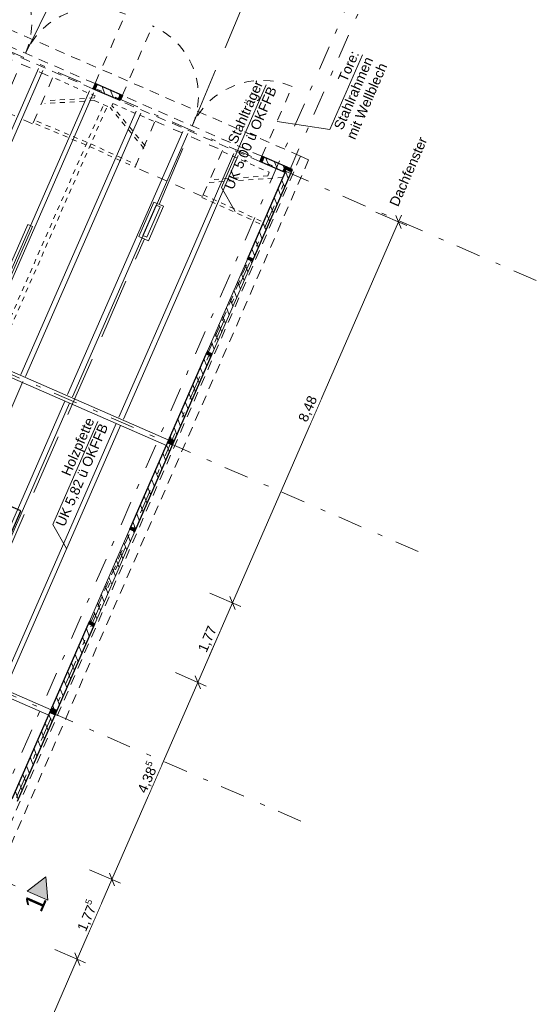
# Model space of a CAD drawing. Header units: metres. Extents: x -28 to 17.6, y -36.9 to 27.7.
# Tile 12 of 13: x 7.1 to 17.6, y -3.1 to 17. Entities that reach past the tile are written whole.
import ezdxf

# ---------------------------------------------------------------- set-up
doc = ezdxf.new("R2010")
doc.units = ezdxf.units.M
doc.header["$MEASUREMENT"] = 0
for name, pattern in [('3_Strichlinie', [0.35, 0.2, -0.15]), ('5_Strichlinie_ eng 2', [0.2, 0.1, -0.1]), ('6_Strichlinie_ eng', [0.4, 0.2, -0.2]), ('Achslinie 01', [1.166667, 0.5, -0.3, 0, -0.366667]), ('DGN Style 3', [1.731308, 1.236649, -0.494659]), ('Wipeout_Contour', [1, 0, -1])]:
    doc.linetypes.add(name, pattern=pattern)
for name, color, linetype in [('00_Achsraster', 7, 'Continuous'), ('GBE_Beschriftung', 7, 'Continuous'), ('GBE_Dach', 7, 'Continuous'), ('GBE_Fen_Tuer', 7, 'Continuous'), ('GBE_Metall', 7, 'Continuous'), ('GBE_Wand_Decke_tragend_Ansicht', 7, 'Continuous'), ('GBE_Wand_Decke_tragend_Schnitt', 7, 'Continuous'), ('GBE_Wand_Decke_tragend_Schraffur', 7, 'Continuous'), ('NEU_GBE_Bemassung_fsa', 7, 'Continuous'), ('NEU_GBE_Fahrdraht', 7, 'Continuous'), ('NEU_GBE_Holzbalken', 7, 'Continuous'), ('NEU_GBE_Lampe', 7, 'Continuous'), ('NEU_GBE_Oberlichter', 7, 'Continuous'), ('NEU_GBE_Regenrinne', 7, 'Continuous'), ('NEU_GBE_Stuetze', 7, 'Continuous'), ('NEU_GBE_Traeger', 7, 'Continuous'), ('NEU_GPL_Schnittlinie', 7, 'Continuous')]:
    doc.layers.add(name, color=color, linetype=linetype)
doc.styles.add('ERSTELLTER_STIL_1', font='txt')
doc.dimstyles.new('ERSTELLTER_STIL__2', dxfattribs={"dimtxt": 0.2, "dimasz": 0.190285, "dimexe": 0.18, "dimexo": 0.5, "dimgap": 0.09, "dimtad": 1, "dimzin": 0, "dimdsep": 46, "dimtxsty": 'ERSTELLTER_STIL_1', "dimblk": 'ARROWHEAD_6', "dimblk1": 'ARROWHEAD_6', "dimblk2": 'ARROWHEAD_6', "dimcen": 0.09, "dimclrd": 7, "dimclre": 7, "dimclrt": 7, "dimazin": 0, "dimtfac": 1, "dimtdec": 4, "dimtmove": 0, "dimatfit": 3, "dimfxl": 1, "dimtolj": 1, "dimtzin": 0, "dimarcsym": 0})

# ---------------------------------------------------------------- blocks, each defined once
blk = doc.blocks.new('*D46')
at = {"layer": 'NEU_GBE_Bemassung_fsa', "color": 7, "linetype": 'Continuous', "lineweight": 13}
for p, q in [((8.215, -2.085), (8.319, -2.348)), ((6.861, -5.446), (8.267, -2.217)), ((7.033, -5.521), (6.402, -5.246)), ((6.809, -5.314), (6.913, -5.578)), ((6.175, -7.02), (6.861, -5.446))]:
    blk.add_line(p, q, dxfattribs=at)
at = {"color": 254, "linetype": 'Wipeout_Contour', "lineweight": 0, "ltscale": 33.43114}
blk.add_wipeout([(7.438, -4.104), (7.678, -3.553), (7.433, -3.447), (7.193, -3.998)], dxfattribs=at).dxf.layer = 'NEU_GBE_Bemassung_fsa'
at = {"layer": 'NEU_GBE_Bemassung_fsa', "color": 7, "lineweight": 13, "insert": (7.421, -4.06), "char_height": 0.2, "attachment_point": 7, "rotation": 66.4651, "style": 'ERSTELLTER_STIL_1'}
blk.add_mtext('\\A1;{\\pql;\\fArial|b0|i0|c0|p34;3,52}', dxfattribs=at)
blk = doc.blocks.new('ARROWHEAD_6')
at = {"color": 0, "linetype": 'Continuous', "lineweight": 0}
for p, q in [((0, 0), (-1, 0)), ((-0.5, -0.5), (0.5, 0.5))]:
    blk.add_line(p, q, dxfattribs=at)
blk = doc.blocks.new('*D47')
at = {"layer": 'NEU_GBE_Bemassung_fsa', "color": 7, "linetype": 'Continuous', "lineweight": 13}
for p, q in [((8.267, -2.217), (8.975, -0.591)), ((8.924, -0.459), (9.027, -0.723)), ((8.439, -2.292), (7.809, -2.017)), ((8.215, -2.085), (8.319, -2.348)), ((6.861, -5.446), (8.267, -2.217))]:
    blk.add_line(p, q, dxfattribs=at)
at = {"color": 254, "linetype": 'Wipeout_Contour', "lineweight": 0, "ltscale": 34.471526}
blk.add_wipeout([(8.475, -1.723), (8.755, -1.08), (8.511, -0.973), (8.231, -1.616)], dxfattribs=at).dxf.layer = 'NEU_GBE_Bemassung_fsa'
at = {"layer": 'NEU_GBE_Bemassung_fsa', "color": 7, "lineweight": 13, "insert": (8.494, -1.694), "char_height": 0.2, "attachment_point": 7, "rotation": 66.4651, "style": 'ERSTELLTER_STIL_1'}
blk.add_mtext('\\A1;{\\pql;\\fArial|b0|i0|c0|p34;1,77\\fArial|b0|i0|c0|p34;\\A1{\\H.66x;\\S5^  ;}}', dxfattribs=at)
blk = doc.blocks.new('*D48')
at = {"layer": 'NEU_GBE_Bemassung_fsa', "color": 7, "linetype": 'Continuous', "lineweight": 13}
for p, q in [((8.975, -0.591), (10.726, 3.43)), ((10.675, 3.561), (10.778, 3.298)), ((9.148, -0.666), (8.517, -0.391)), ((8.267, -2.217), (8.975, -0.591)), ((8.924, -0.459), (9.027, -0.723))]:
    blk.add_line(p, q, dxfattribs=at)
at = {"color": 254, "linetype": 'Wipeout_Contour', "lineweight": 0, "ltscale": 39.389286}
blk.add_wipeout([(9.705, 1.1), (9.985, 1.744), (9.74, 1.85), (9.46, 1.207)], dxfattribs=at).dxf.layer = 'NEU_GBE_Bemassung_fsa'
at = {"layer": 'NEU_GBE_Bemassung_fsa', "color": 7, "lineweight": 13, "insert": (9.723, 1.129), "char_height": 0.2, "attachment_point": 7, "rotation": 66.4651, "style": 'ERSTELLTER_STIL_1'}
blk.add_mtext('\\A1;{\\pql;\\fArial|b0|i0|c0|p34;4,38\\fArial|b0|i0|c0|p34;\\A1{\\H.66x;\\S5^  ;}}', dxfattribs=at)
blk = doc.blocks.new('*D49')
at = {"layer": 'NEU_GBE_Bemassung_fsa', "color": 7, "linetype": 'Continuous', "lineweight": 13}
for p, q in [((10.726, 3.43), (11.433, 5.051)), ((11.381, 5.183), (11.485, 4.919)), ((10.899, 3.355), (10.268, 3.629)), ((8.975, -0.591), (10.726, 3.43)), ((10.675, 3.561), (10.778, 3.298))]:
    blk.add_line(p, q, dxfattribs=at)
at = {"color": 254, "linetype": 'Wipeout_Contour', "lineweight": 0, "ltscale": 47.087169}
blk.add_wipeout([(10.954, 3.968), (11.194, 4.518), (10.949, 4.625), (10.709, 4.074)], dxfattribs=at).dxf.layer = 'NEU_GBE_Bemassung_fsa'
at = {"layer": 'NEU_GBE_Bemassung_fsa', "color": 7, "lineweight": 13, "insert": (10.936, 4.012), "char_height": 0.2, "attachment_point": 7, "rotation": 66.4651, "style": 'ERSTELLTER_STIL_1'}
blk.add_mtext('\\A1;{\\pql;\\fArial|b0|i0|c0|p34;1,77}', dxfattribs=at)
blk = doc.blocks.new('*D50')
at = {"layer": 'NEU_GBE_Bemassung_fsa', "color": 7, "linetype": 'Continuous', "lineweight": 13}
for p, q in [((14.991, 12.751), (14.36, 13.025)), ((14.871, 12.694), (14.767, 12.958)), ((14.819, 12.826), (14.879, 12.963)), ((11.433, 5.051), (14.819, 12.826)), ((11.605, 4.976), (10.974, 5.251)), ((10.726, 3.43), (11.433, 5.051)), ((11.381, 5.183), (11.485, 4.919))]:
    blk.add_line(p, q, dxfattribs=at)
at = {"color": 254, "linetype": 'Wipeout_Contour', "lineweight": 0, "ltscale": 63.242603}
blk.add_wipeout([(13, 8.666), (13.24, 9.216), (12.995, 9.323), (12.755, 8.772)], dxfattribs=at).dxf.layer = 'NEU_GBE_Bemassung_fsa'
at = {"layer": 'NEU_GBE_Bemassung_fsa', "color": 7, "lineweight": 13, "insert": (12.983, 8.71), "char_height": 0.2, "attachment_point": 7, "rotation": 66.4651, "style": 'ERSTELLTER_STIL_1'}
blk.add_mtext('\\A1;{\\pql;\\fArial|b0|i0|c0|p34;8,48}', dxfattribs=at)

msp = doc.modelspace()

# ---------------------------------------------------------------- hatches: boundary and pattern name
at = {"layer": 'GBE_Wand_Decke_tragend_Schraffur', "linetype": 'Continuous', "lineweight": 13}
h = msp.add_hatch(dxfattribs=at)
h.set_pattern_fill('MW_Ziegel_0001', style=0, pattern_type=2)
h.set_pattern_definition([(111.465, (9.1586, 15.34011), (0.125636, 0.0494), [])])
h.paths.add_polyline_path([(8.584, 15.541), (9.141, 15.299), (9.187, 15.404), (8.63, 15.647)])
h = msp.add_hatch(dxfattribs=at)
h.set_pattern_fill('MW_Ziegel_0001', style=0, pattern_type=2)
h.set_pattern_definition([(111.465, (11.88808, 12.12439), (0.1256365, 0.049401), [])])
h.paths.add_polyline_path([(11.738, 12.067), (11.843, 12.021), (12.658, 13.892), (12.035, 14.164), (11.989, 14.058), (12.507, 13.833)])
h = msp.add_hatch(dxfattribs=at)
h.set_pattern_fill('MW_Ziegel_0001', style=0, pattern_type=2)
h.set_pattern_definition([(111.465, (9.46153, 6.55299), (0.1256365, 0.049401), [])])
h.paths.add_polyline_path([(9.338, 6.558), (9.444, 6.512), (11.843, 12.021), (11.738, 12.067)])
h = msp.add_hatch(dxfattribs=at)
h.set_pattern_fill('MW_Ziegel_0001', style=0, pattern_type=2)
h.set_pattern_definition([(111.465, (7.06465, 1.0497), (0.1256365, 0.049401), [])])
h.paths.add_polyline_path([(6.941, 1.054), (7.047, 1.008), (9.444, 6.512), (9.338, 6.558)])
at = {"layer": 'NEU_GBE_Stuetze', "linetype": 'Continuous', "lineweight": 13}
for points in [[(8.63, 15.647), (8.584, 15.541), (8.639, 15.517), (8.685, 15.623)], [(9.132, 15.428), (9.086, 15.323), (9.141, 15.299), (9.187, 15.404)], [(12.035, 14.164), (11.989, 14.058), (12.044, 14.034), (12.09, 14.14)], [(12.45, 13.858), (12.496, 13.963), (12.553, 13.938), (12.507, 13.833)], [(12.529, 13.883), (12.553, 13.938), (12.658, 13.892), (12.634, 13.837)], [(11.867, 12.076), (11.762, 12.122), (11.738, 12.067), (11.843, 12.021)], [(11.02, 10.131), (10.915, 10.177), (10.891, 10.122), (10.996, 10.076)], [(10.23, 8.318), (10.125, 8.364), (10.101, 8.309), (10.206, 8.263)], [(10.23, 8.318), (10.125, 8.364), (10.149, 8.419), (10.254, 8.373)], [(9.468, 6.567), (9.362, 6.613), (9.338, 6.558), (9.444, 6.512)], [(8.623, 4.627), (8.517, 4.673), (8.493, 4.618), (8.599, 4.572)], [(7.833, 2.814), (7.728, 2.86), (7.704, 2.805), (7.809, 2.759)], [(7.833, 2.814), (7.728, 2.86), (7.752, 2.915), (7.857, 2.869)]]:
    msp.add_hatch(color=7, dxfattribs=at).paths.add_polyline_path(points)

# ---------------------------------------------------------------- linework, layer by layer
at = {"layer": '00_Achsraster', "color": 8, "linetype": 'Achslinie 01', "lineweight": 18}
for p, q in [((17.629, 11.63), (-8.234, 22.895)), ((15.824, 21.283), (-9.251, -36.289)), ((15.221, 6.1), (-10.643, 17.365)), ((12.825, 0.6), (-13.038, 11.864))]:
    msp.add_line(p, q, dxfattribs=at)
at = {"layer": 'GBE_Beschriftung', "color": 7, "linetype": 'Continuous', "lineweight": 13}
msp.add_lwpolyline([(12.344, 14.877), (13.422, 14.712), (14.084, 16.234)], dxfattribs=at)
at = {"layer": 'GBE_Dach', "color": 253, "linetype": '3_Strichlinie', "lineweight": 18, "true_color": 0x9f9f9f}
for q in [(-2.133, 20.68), (-6.653, -30.666)]:
    msp.add_line((12.821, 14.167), q, dxfattribs=at)
at = {"layer": 'GBE_Fen_Tuer', "color": 7, "linetype": '6_Strichlinie_ eng', "lineweight": 18}
for p, q in [((8.63, 15.647), (9.249, 17.066)), ((9.183, 15.397), (9.8, 16.823)), ((12.035, 14.164), (12.652, 15.589))]:
    msp.add_line(p, q, dxfattribs=at)
at = {"layer": 'GBE_Fen_Tuer', "color": 7, "linetype": '3_Strichlinie', "lineweight": 13}
for p, q in [((10.942, 10.165), (11.765, 12.055)), ((8.545, 4.661), (9.366, 6.546))]:
    msp.add_line(p, q, dxfattribs=at)
at = {"layer": 'GBE_Fen_Tuer', "color": 7, "linetype": '6_Strichlinie_ eng', "lineweight": 18}
for centre, radius, start, end in [((5.792, 16.884), 1.548, 336.4396, 66.4553), ((8.635, 15.633), 1.558, 66.8157, 156.0791), ((9.19, 15.4), 1.548, 336.4189, 66.7976), ((12.04, 14.15), 1.564, 66.9832, 156.2333)]:
    msp.add_arc(centre, radius, start, end, dxfattribs=at)
at = {"layer": 'GBE_Metall', "color": 8, "linetype": '6_Strichlinie_ eng', "lineweight": 18}
for points in [[(5.982, 15.428), (6.39, 16.365), (7.766, 15.766), (7.358, 14.829)], [(9.446, 13.942), (9.855, 14.879), (11.23, 14.28), (10.822, 13.343)]]:
    msp.add_lwpolyline(points, close=True, dxfattribs=at)
at = {"layer": 'GBE_Wand_Decke_tragend_Ansicht', "color": 253, "linetype": '3_Strichlinie', "lineweight": 18, "true_color": 0x9f9f9f}
for p, q in [((8.63, 15.647), (5.782, 16.887)), ((8.584, 15.541), (5.736, 16.782)), ((11.989, 14.058), (9.141, 15.299)), ((12.035, 14.164), (9.187, 15.404))]:
    msp.add_line(p, q, dxfattribs=at)
at = {"layer": 'GBE_Wand_Decke_tragend_Schnitt', "color": 7, "linetype": 'Continuous', "lineweight": 25}
for p, q in [((8.63, 15.647), (8.584, 15.541)), ((9.187, 15.404), (9.141, 15.299)), ((12.035, 14.164), (11.989, 14.058)), ((11.843, 12.021), (11.738, 12.067)), ((11.02, 10.131), (10.915, 10.177)), ((9.444, 6.512), (9.338, 6.558)), ((8.623, 4.627), (8.517, 4.673))]:
    msp.add_line(p, q, dxfattribs=at)
at = {"layer": 'GBE_Wand_Decke_tragend_Schnitt', "color": 7, "linetype": 'Continuous', "lineweight": 13}
for p, q in [((10.915, 10.177), (11.743, 12.079)), ((11.02, 10.131), (11.848, 12.033)), ((8.517, 4.673), (9.345, 6.574)), ((8.623, 4.627), (9.451, 6.528))]:
    msp.add_line(p, q, dxfattribs=at)
at = {"layer": 'GBE_Wand_Decke_tragend_Schnitt', "color": 7, "linetype": 'Continuous', "lineweight": 25}
for points in [[(9.141, 15.299), (8.584, 15.541)], [(9.187, 15.404), (8.63, 15.647)], [(11.843, 12.021), (12.658, 13.892), (12.035, 14.164)], [(11.738, 12.067), (12.507, 13.833), (11.989, 14.058)], [(9.338, 6.558), (10.915, 10.177)], [(9.444, 6.512), (11.02, 10.131)], [(6.941, 1.054), (8.517, 4.673)], [(7.047, 1.008), (8.623, 4.627)]]:
    msp.add_lwpolyline(points, dxfattribs=at)
at = {"layer": 'NEU_GBE_Fahrdraht', "color": 8, "linetype": 'DGN Style 3', "lineweight": 18, "flags": 128}
for points in [[(6.538, 14.72), (7.169, 16.169), (8.416, 18.703)], [(9.938, 13.183), (10.573, 14.689), (11.666, 17.287)], [(-7.756, -27.644), (-6.187, -23.84), (-3.804, -18.361), (-1.416, -12.848), (0.958, -7.341), (3.373, -1.825), (5.792, 3.681), (8.191, 9.159), (9.636, 12.477)]]:
    msp.add_lwpolyline(points, dxfattribs=at)
at = {"layer": 'NEU_GBE_Fahrdraht', "color": 8, "linetype": 'Continuous', "lineweight": 18, "flags": 128}
for points in [[(9.525, 12.526), (9.831, 13.229), (10.026, 13.144), (9.719, 12.441)], [(9.608, 12.546), (9.879, 13.169), (9.956, 13.136), (9.685, 12.512)]]:
    msp.add_lwpolyline(points, close=True, dxfattribs=at)
at = {"layer": 'NEU_GBE_Holzbalken', "color": 49, "linetype": 'Continuous', "lineweight": 18, "true_color": 0x3f3f3f}
for p, q in [((7.475, 15.953), (5.126, 10.589)), ((7.567, 15.913), (5.218, 10.549)), ((8.516, 15.499), (6.169, 10.129)), ((8.601, 15.462), (6.254, 10.092)), ((7.119, 9.715), (9.468, 15.085)), ((7.214, 9.674), (9.563, 15.043)), ((10.419, 14.672), (8.068, 9.302)), ((10.521, 14.627), (8.17, 9.257)), ((8.016, 9.169), (5.664, 3.788)), ((8.108, 9.128), (5.756, 3.748)), ((9.061, 8.712), (6.709, 3.331)), ((9.15, 8.673), (6.798, 3.292))]:
    msp.add_line(p, q, dxfattribs=at)
at = {"layer": 'NEU_GBE_Holzbalken', "color": 7, "linetype": 'Continuous', "lineweight": 18, "flags": 128}
for points in [[(-4.504, 14.769), (10.132, 8.371)], [(-4.55, 14.662), (10.085, 8.264)], [(-6.9, 9.267), (7.735, 2.868)], [(-6.948, 9.158), (7.688, 2.76)]]:
    msp.add_lwpolyline(points, dxfattribs=at)
at = {"layer": 'NEU_GBE_Holzbalken', "color": 49, "linetype": 'Continuous', "lineweight": 18, "true_color": 0x3f3f3f, "flags": 128}
for points in [[(11.459, 14.22), (10.509, 12.023), (9.118, 8.844)], [(11.552, 14.179), (10.602, 11.983), (9.211, 8.804)], [(7.161, 9.57), (6.36, 7.727), (4.799, 4.166)]]:
    msp.add_lwpolyline(points, dxfattribs=at)
at = {"layer": 'NEU_GBE_Lampe', "color": 54, "linetype": 'Continuous', "lineweight": 18, "true_color": 0xa88f00, "flags": 128}
msp.add_lwpolyline([(6.792, 11.698), (7.261, 12.774), (7.353, 12.734), (6.883, 11.658)], close=True, dxfattribs=at)
at = {"layer": 'NEU_GBE_Oberlichter', "color": 7, "linetype": 'Continuous', "lineweight": 25, "flags": 128}
msp.add_lwpolyline([(4.777, 6.021), (6.407, 5.311), (7.114, 6.932), (5.488, 7.64)], dxfattribs=at)
at = {"layer": 'NEU_GBE_Regenrinne', "color": 253, "linetype": '3_Strichlinie', "lineweight": 18, "true_color": 0x9f9f9f}
for p, q in [((12.986, 14.095), (-6.488, -30.738)), ((12.821, 14.167), (12.986, 14.095))]:
    msp.add_line(p, q, dxfattribs=at)
at = {"layer": 'NEU_GBE_Traeger', "color": 9, "linetype": '5_Strichlinie_ eng 2', "lineweight": 18}
for p, q in [((7.824, 15.748), (8.633, 15.396)), ((8.614, 15.299), (7.603, 15.241)), ((8.614, 15.354), (7.628, 15.298)), ((8.633, 15.396), (8.614, 15.354)), ((8.614, 15.299), (8.938, 15.157)), ((9.626, 14.326), (8.938, 15.157)), ((8.996, 15.239), (8.976, 15.194)), ((9.65, 14.38), (8.976, 15.194)), ((8.996, 15.239), (9.873, 14.858)), ((7.445, 14.878), (8.468, 14.449)), ((7.422, 14.824), (8.444, 14.395)), ((8.52, 14.362), (9.446, 13.942)), ((8.543, 14.416), (9.471, 13.996)), ((11.242, 14.255), (12.18, 13.84)), ((12.455, 13.73), (10.952, 13.631)), ((12.156, 13.764), (10.978, 13.687)), ((12.156, 13.764), (12.18, 13.84)), ((10.81, 13.325), (12.036, 12.77)), ((10.835, 13.379), (12.059, 12.824))]:
    msp.add_line(p, q, dxfattribs=at)
at = {"layer": 'NEU_GBE_Traeger', "color": 9, "linetype": '5_Strichlinie_ eng 2', "lineweight": 18, "flags": 128}
for points in [[(6.505, 9.956), (8.803, 15.216)], [(6.581, 9.923), (8.879, 15.183)]]:
    msp.add_lwpolyline(points, dxfattribs=at)

# ---------------------------------------------------------------- texts
at = {"layer": 'GBE_Beschriftung', "color": 7, "linetype": 'Continuous', "lineweight": 13, "insert": (13.838, 16.341), "char_height": 0.2, "width": 1.66056, "attachment_point": 3, "rotation": 66.4651, "line_spacing_factor": 0.937974, "style": 'ERSTELLTER_STIL_1'}
msp.add_mtext('\\A1;{\\pqr;\\fArial|b0|i0|c0|p34;Tore: Stahlrahmen mit Wellblech}', dxfattribs=at)

# ---------------------------------------------------------------- next in the draw order: dimensions: what is measured, and where the dimension line sits
at = {"layer": 'NEU_GBE_Bemassung_fsa', "color": 7, "linetype": 'Continuous', "lineweight": 13}
dim = msp.add_linear_dim(base=(8.267, -2.217), p1=(2.544, -3.566), p2=(3.94, -0.332), angle=66.4651, dimstyle='ERSTELLTER_STIL__2', dxfattribs=at)
dim.commit()
dim.dimension.update_dxf_attribs({"geometry": '*D46', "text_midpoint": (7.439, -3.768), "dimtype": 160, "text_rotation": 66.4651})

# ---------------------------------------------------------------- next in the draw order: dimensions: what is measured, and where the dimension line sits
dim = msp.add_linear_dim(base=(8.975, -0.591), p1=(3.94, -0.332), p2=(4.648, 1.294), angle=66.4651, dimstyle='ERSTELLTER_STIL__2', dxfattribs=at)
dim.commit()
dim.dimension.update_dxf_attribs({"geometry": '*D47', "text_midpoint": (8.575, -1.16), "dimtype": 160, "text_rotation": 66.4651})

# ---------------------------------------------------------------- next in the draw order: dimensions: what is measured, and where the dimension line sits
dim = msp.add_linear_dim(base=(10.726, 3.43), p1=(4.648, 1.294), p2=(6.407, 5.311), angle=66.4651, dimstyle='ERSTELLTER_STIL__2', dxfattribs=at)
dim.commit()
dim.dimension.update_dxf_attribs({"geometry": '*D48', "text_midpoint": (9.805, 1.664), "dimtype": 160, "text_rotation": 66.4651})

# ---------------------------------------------------------------- next in the draw order: texts
at = {"layer": 'NEU_GPL_Schnittlinie', "color": 144, "linetype": 'Continuous', "lineweight": 18, "true_color": 0x0073a8, "insert": (7.163, -1.125), "char_height": 0.4, "attachment_point": 1, "rotation": 66.4651, "style": 'ERSTELLTER_STIL_1'}
msp.add_mtext('\\A1;{\\pql;\\fArial|b0|i0|c0|p34;1}', dxfattribs=at)

# ---------------------------------------------------------------- next in the draw order: dimensions: what is measured, and where the dimension line sits
at = {"layer": 'NEU_GBE_Bemassung_fsa', "color": 7, "linetype": 'Continuous', "lineweight": 13}
dim = msp.add_linear_dim(base=(11.433, 5.051), p1=(6.407, 5.311), p2=(7.114, 6.932), angle=66.4651, dimstyle='ERSTELLTER_STIL__2', dxfattribs=at)
dim.commit()
dim.dimension.update_dxf_attribs({"geometry": '*D49', "text_midpoint": (10.954, 4.303), "dimtype": 160, "text_rotation": 66.4651})

# ---------------------------------------------------------------- next in the draw order: hatches: boundary and pattern name
at = {"layer": 'NEU_GPL_Schnittlinie', "linetype": 'Continuous', "lineweight": 18, "true_color": 0x0073a8}
msp.add_hatch(color=144, dxfattribs=at).paths.add_polyline_path([(7.247, -0.828), (7.665, -1.01), (7.624, -0.534)])

# ---------------------------------------------------------------- next in the draw order: linework, layer by layer
at = {"layer": 'NEU_GPL_Schnittlinie', "color": 144, "linetype": 'Continuous', "lineweight": 18, "true_color": 0x0073a8, "flags": 128}
msp.add_lwpolyline([(7.247, -0.828), (7.665, -1.01), (7.624, -0.534)], close=True, dxfattribs=at)

# ---------------------------------------------------------------- next in the draw order: dimensions: what is measured, and where the dimension line sits
at = {"layer": 'NEU_GBE_Bemassung_fsa', "color": 7, "linetype": 'Continuous', "lineweight": 13}
dim = msp.add_linear_dim(base=(14.819, 12.826), p1=(7.114, 6.932), p2=(12.507, 13.833), angle=66.4651, dimstyle='ERSTELLTER_STIL__2', dxfattribs=at)
dim.commit()
dim.dimension.update_dxf_attribs({"geometry": '*D50', "text_midpoint": (13.001, 9.002), "dimtype": 160, "text_rotation": 66.4651})

# ---------------------------------------------------------------- next in the draw order: linework, layer by layer
at = {"layer": 'GBE_Beschriftung', "color": 7, "linetype": 'Continuous', "lineweight": 13}
for points in [[(11.49, 13.035), (11.21, 13.529), (12.123, 15.625)], [(8.051, 6.159), (7.771, 6.653), (8.684, 8.75)]]:
    msp.add_lwpolyline(points, dxfattribs=at)
at = {"layer": 'NEU_GPL_Schnittlinie', "color": 144, "linetype": 'Achslinie 01', "lineweight": 18, "true_color": 0x0073a8}
for p, q in [((-7.521, -31.679), (13.742, 17.169)), ((-9.714, 6.559), (7.456, -0.919))]:
    msp.add_line(p, q, dxfattribs=at)

# ---------------------------------------------------------------- next in the draw order: texts
at = {"layer": 'GBE_Beschriftung', "color": 7, "linetype": 'Continuous', "lineweight": 13, "char_height": 0.2, "attachment_point": 3, "rotation": 66.4651, "line_spacing_factor": 0.921618, "style": 'ERSTELLTER_STIL_1'}
for s, insert in [('\\A1;{\\pqr;\\fArial|b0|i0|c0|p34;Stahlträger\\P\\pqr;\\fArial|b0|i0|c0|p34;UK 5,00 ü OKFFB}', (11.877, 15.733)), ('\\A1;{\\pqr;\\fArial|b0|i0|c0|p34;Holzpfette\\P\\pqr;\\fArial|b0|i0|c0|p34;UK 5,82 ü OKFFB}', (8.438, 8.857))]:
    msp.add_mtext(s, dxfattribs=dict(at, insert=insert))
at = {"layer": 'GBE_Beschriftung', "color": 7, "linetype": 'Continuous', "lineweight": 13, "insert": (14.626, 13.201), "char_height": 0.2, "attachment_point": 1, "rotation": 66.4651, "style": 'ERSTELLTER_STIL_1'}
msp.add_mtext('\\A1;{\\pql;\\fArial|b0|i0|c0|p34;Dachfenster}', dxfattribs=at)

doc.saveas('drawing.dxf')
